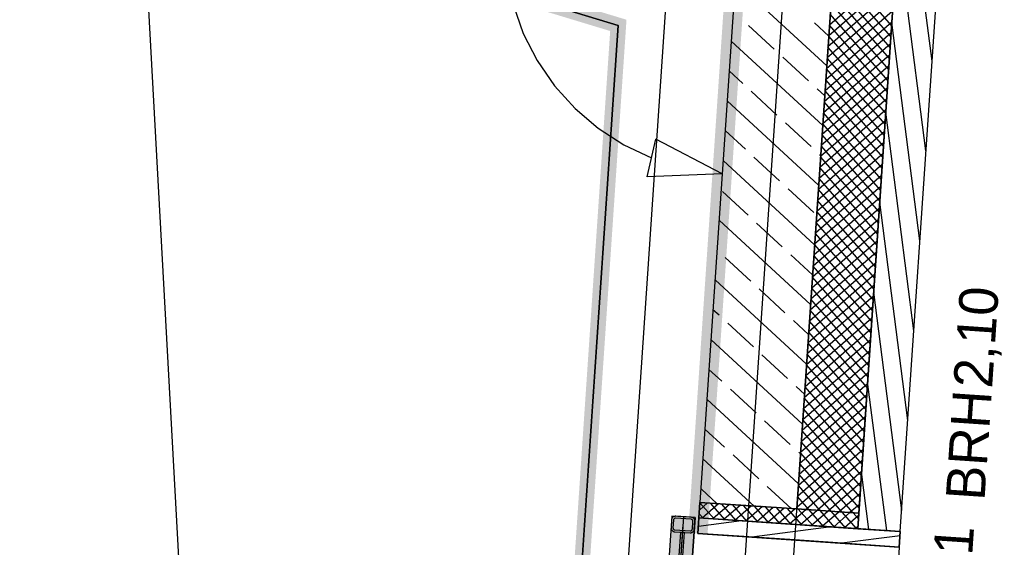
# Model space of a CAD drawing. Extents: x 199 to 1388, y 138 to 979.
# Tile 147 of 155: x 1040 to 1091, y 634 to 661. Entities that reach past the tile are written whole.
import ezdxf
from ezdxf.lldxf.tags import DXFTag

# ---------------------------------------------------------------- set-up
doc = ezdxf.new("R2010")
doc.units = 0
doc.layers.get('0').update_dxf_attribs({"lineweight": 25})
for name, color, linetype, lineweight, true_color in [('01AFU Allgemein Bemaßung-A07ET47HDI', 7, 'Continuous', 25, 0x848484), ('20 Außenwände-A07ET47EDI', 7, 'Continuous', 25, 0x848484), ('20 Dach Stb-Decke-A07ET47IDI', 7, 'Continuous', 25, 0x848484), ('20 Fundament-A07ET47RDI', 7, 'Continuous', 25, 0x848484), ('20 Platzbedarf Schieber', 7, 'Continuous', 25, 0x848484), ('20 Schieber', 7, 'Continuous', 25, 0x848484), ('A-0', 7, 'Continuous', 25, 0x848484), ('UPO_Loop2', 140, 'Continuous', 30, 0x00bfff), ('Uponor_TeilFlaecheGrenze', 6, 'Continuous', 25, 0xff00ff), ('Uponor_ZonenGrenze', 1, 'Continuous', 25, 0xff0000)]:
    doc.layers.add(name, color=color, linetype=linetype, lineweight=lineweight, true_color=true_color)
doc.layers.add('02 Raster Gebäude-A07ET47NDI', color=7, linetype='Continuous', lineweight=25)
doc.layers.add('X_Geometrie', color=7, linetype='Continuous', lineweight=25)
doc.styles.get("Standard").update_dxf_attribs({"font": 'arial.ttf'})
tags = doc.linetypes.add('Raster-A07ET47ODI', pattern=[0.2, 0.1, -0.05, 0, -0.05]).pattern_tags.tags
tags[10:11] = [DXFTag(74, 4), DXFTag(75, 0), DXFTag(340, '0'), DXFTag(46, 1.0), DXFTag(50, 0.0), DXFTag(44, 0.0), DXFTag(45, 0.0)]
tags[8:9] = [DXFTag(74, 4), DXFTag(75, 0), DXFTag(340, '0'), DXFTag(46, 1.0), DXFTag(50, 0.0), DXFTag(44, 0.0), DXFTag(45, 0.0)]
tags[6:7] = [DXFTag(74, 4), DXFTag(75, 0), DXFTag(340, '0'), DXFTag(46, 1.0), DXFTag(50, 0.0), DXFTag(44, 0.0), DXFTag(45, 0.0)]
tags[4:5] = [DXFTag(74, 4), DXFTag(75, 0), DXFTag(340, '0'), DXFTag(46, 1.0), DXFTag(50, 0.0), DXFTag(44, 0.0), DXFTag(45, 0.0)]
tags = doc.linetypes.add('Strichlinie eng-A07ET47GDI', pattern=[0.115, 0.075, -0.04]).pattern_tags.tags
tags[6:7] = [DXFTag(74, 4), DXFTag(75, 0), DXFTag(340, '0'), DXFTag(46, 1.0), DXFTag(50, 0.0), DXFTag(44, 0.0), DXFTag(45, 0.0)]
tags[4:5] = [DXFTag(74, 4), DXFTag(75, 0), DXFTag(340, '0'), DXFTag(46, 1.0), DXFTag(50, 0.0), DXFTag(44, 0.0), DXFTag(45, 0.0)]
tags = doc.linetypes.add('Strichpunktx2', pattern=[2, 1, -0.5, 0, -0.5]).pattern_tags.tags
tags[10:11] = [DXFTag(74, 4), DXFTag(75, 0), DXFTag(340, '0'), DXFTag(46, 1.0), DXFTag(50, 0.0), DXFTag(44, 0.0), DXFTag(45, 0.0)]
tags[8:9] = [DXFTag(74, 4), DXFTag(75, 0), DXFTag(340, '0'), DXFTag(46, 1.0), DXFTag(50, 0.0), DXFTag(44, 0.0), DXFTag(45, 0.0)]
tags[6:7] = [DXFTag(74, 4), DXFTag(75, 0), DXFTag(340, '0'), DXFTag(46, 1.0), DXFTag(50, 0.0), DXFTag(44, 0.0), DXFTag(45, 0.0)]
tags[4:5] = [DXFTag(74, 4), DXFTag(75, 0), DXFTag(340, '0'), DXFTag(46, 1.0), DXFTag(50, 0.0), DXFTag(44, 0.0), DXFTag(45, 0.0)]
tags = doc.linetypes.add('Öffnungslinie Tür Fenster-A07ET47JDI', pattern=[0.115, 0.075, -0.04]).pattern_tags.tags
tags[6:7] = [DXFTag(74, 4), DXFTag(75, 0), DXFTag(340, '0'), DXFTag(46, 1.0), DXFTag(50, 0.0), DXFTag(44, 0.0), DXFTag(45, 0.0)]
tags[4:5] = [DXFTag(74, 4), DXFTag(75, 0), DXFTag(340, '0'), DXFTag(46, 1.0), DXFTag(50, 0.0), DXFTag(44, 0.0), DXFTag(45, 0.0)]

# ---------------------------------------------------------------- blocks, each defined once
blk = doc.blocks.new('Referenz-A07ET47ZDI', base_point=(226.995, 158.1))
at = {"layer": '01AFU Allgemein Bemaßung-A07ET47HDI'}
for p, q in [((1065.221, 661.997), (1065.751, 660.515)), ((1065.751, 660.515), (1066.469, 659.115)), ((1066.469, 659.115), (1067.363, 657.82)), ((1067.363, 657.82), (1068.418, 656.653)), ((1068.418, 656.653), (1069.617, 655.633)), ((1069.617, 655.633), (1070.937, 654.778)), ((1072.138, 653.128), (1072.58, 655.078)), ((1075.998, 653.278), (1072.58, 655.078)), ((1070.937, 654.778), (1072.359, 654.103)), ((1075.998, 653.278), (1072.138, 653.128))]:
    blk.add_line(p, q, dxfattribs=at)
at = {"layer": '02 Raster Gebäude-A07ET47NDI', "linetype": 'Raster-A07ET47ODI', "ltscale": 56.250004}
for p, q in [((1029.615, 968.986), (1066.67, 292.065)), ((1090.516, 831.052), (1056.977, 334.699))]:
    blk.add_line(p, q, dxfattribs=at)
at = {"layer": '20 Außenwände-A07ET47EDI'}
for p, q in [((1085.178, 634.87), (1087.593, 670.602)), ((1086.815, 659.094), (1085.37, 670.341)), ((1083.037, 635.817), (1085.21, 667.98)), ((1086.502, 654.466), (1085.057, 665.713)), ((1076.811, 665.302), (1074.856, 636.37)), ((1084.733, 660.919), (1081.756, 664.328)), ((1079.844, 636.033), (1081.722, 663.813)), ((1084.936, 663.924), (1081.528, 660.947)), ((1084.695, 660.355), (1081.718, 663.763)), ((1081.386, 658.845), (1076.668, 663.195)), ((1084.898, 663.36), (1081.49, 660.383)), ((1084.657, 659.79), (1081.68, 663.199)), ((1084.86, 662.796), (1081.452, 659.819)), ((1084.822, 662.231), (1081.414, 659.254)), ((1084.619, 659.226), (1081.642, 662.635)), ((1084.784, 661.667), (1081.375, 658.69)), ((1084.581, 658.662), (1081.604, 662.07)), ((1084.543, 658.097), (1081.566, 661.506)), ((1078.683, 659.705), (1077.36, 660.925)), ((1081.49, 660.382), (1080.751, 661.062)), ((1084.746, 661.102), (1081.337, 658.125)), ((1084.505, 657.533), (1081.528, 660.941)), ((1086.19, 649.837), (1084.744, 661.084)), ((1081.178, 655.772), (1076.461, 660.122)), ((1084.708, 660.538), (1081.299, 657.561)), ((1084.466, 656.968), (1081.489, 660.377)), ((1084.669, 659.974), (1081.261, 656.997)), ((1084.428, 656.404), (1081.451, 659.813)), ((1080.448, 658.078), (1079.125, 659.298)), ((1084.631, 659.409), (1081.223, 656.432)), ((1084.39, 655.84), (1081.413, 659.248)), ((1077.057, 657.94), (1076.357, 658.585)), ((1084.593, 658.845), (1081.185, 655.868)), ((1084.352, 655.275), (1081.375, 658.684)), ((1084.555, 658.28), (1081.147, 655.303)), ((1084.314, 654.711), (1081.337, 658.119)), ((1081.282, 657.309), (1080.889, 657.671)), ((1084.517, 657.716), (1081.108, 654.739)), ((1078.821, 656.313), (1077.498, 657.534)), ((1084.479, 657.152), (1081.07, 654.175)), ((1084.276, 654.147), (1081.299, 657.555)), ((1080.971, 652.699), (1076.253, 657.049)), ((1084.441, 656.587), (1081.032, 653.61)), ((1084.238, 653.582), (1081.261, 656.991)), ((1084.199, 653.018), (1081.222, 656.426)), ((1085.877, 645.209), (1084.432, 656.456)), ((1080.585, 654.686), (1079.262, 655.907)), ((1084.402, 656.023), (1080.994, 653.046)), ((1084.161, 652.453), (1081.184, 655.862)), ((1077.194, 654.549), (1076.149, 655.512)), ((1084.364, 655.458), (1080.956, 652.481)), ((1084.123, 651.889), (1081.146, 655.297)), ((1084.326, 654.894), (1080.918, 651.917)), ((1084.085, 651.325), (1081.108, 654.733)), ((1078.958, 652.922), (1077.635, 654.142)), ((1084.288, 654.33), (1080.88, 651.353)), ((1081.074, 654.236), (1081.026, 654.28)), ((1084.047, 650.76), (1081.07, 654.169)), ((1080.763, 649.626), (1076.045, 653.976)), ((1084.25, 653.765), (1080.841, 650.788)), ((1084.009, 650.196), (1081.032, 653.604)), ((1084.212, 653.201), (1080.803, 650.224)), ((1083.971, 649.631), (1080.994, 653.04)), ((1080.723, 651.295), (1079.399, 652.515)), ((1084.174, 652.636), (1080.765, 649.659)), ((1077.331, 651.158), (1076.008, 652.378)), ((1084.136, 652.072), (1080.727, 649.095)), ((1083.932, 649.067), (1080.955, 652.475)), ((1084.097, 651.508), (1080.689, 648.531)), ((1083.894, 648.503), (1080.917, 651.911)), ((1085.564, 640.58), (1084.119, 651.828)), ((1083.856, 647.938), (1080.879, 651.347)), ((1080.555, 646.553), (1075.838, 650.903)), ((1079.096, 649.531), (1077.773, 650.751)), ((1084.059, 650.943), (1080.651, 647.966)), ((1083.818, 647.374), (1080.841, 650.782)), ((1084.021, 650.379), (1080.613, 647.402)), ((1083.78, 646.809), (1080.803, 650.218)), ((1083.983, 649.814), (1080.575, 646.837)), ((1083.742, 646.245), (1080.765, 649.653)), ((1077.469, 647.766), (1076.146, 648.987)), ((1080.659, 648.089), (1079.537, 649.124)), ((1083.945, 649.25), (1080.536, 646.273)), ((1083.704, 645.681), (1080.727, 649.089)), ((1083.907, 648.686), (1080.498, 645.709)), ((1083.665, 645.116), (1080.689, 648.525)), ((1083.869, 648.121), (1080.46, 645.144)), ((1083.627, 644.552), (1080.65, 647.96)), ((1080.348, 643.48), (1075.63, 647.83)), ((1083.83, 647.557), (1080.422, 644.58)), ((1079.233, 646.139), (1077.91, 647.36)), ((1083.792, 646.992), (1080.384, 644.015)), ((1083.589, 643.987), (1080.612, 647.396)), ((1085.251, 635.952), (1083.806, 647.199)), ((1083.754, 646.428), (1080.346, 643.451)), ((1083.551, 643.423), (1080.574, 646.831)), ((1075.842, 646.002), (1075.526, 646.293)), ((1083.513, 642.859), (1080.536, 646.267)), ((1077.606, 644.375), (1076.283, 645.595)), ((1080.451, 645.016), (1079.674, 645.733)), ((1083.716, 645.864), (1080.308, 642.887)), ((1083.475, 642.294), (1080.498, 645.703)), ((1083.678, 645.299), (1080.269, 642.322)), ((1083.437, 641.73), (1080.46, 645.138)), ((1080.14, 640.407), (1075.422, 644.757)), ((1083.64, 644.735), (1080.231, 641.758)), ((1083.399, 641.165), (1080.422, 644.574)), ((1079.371, 642.748), (1078.048, 643.968)), ((1083.602, 644.17), (1080.193, 641.193)), ((1083.36, 640.601), (1080.383, 644.009)), ((1083.563, 643.606), (1080.155, 640.629)), ((1083.322, 640.037), (1080.345, 643.445)), ((1075.979, 642.611), (1075.319, 643.22)), ((1083.525, 643.042), (1080.117, 640.065)), ((1083.284, 639.472), (1080.307, 642.881)), ((1083.487, 642.477), (1080.079, 639.5)), ((1084.477, 634.918), (1083.494, 642.571)), ((1077.744, 640.984), (1076.421, 642.204)), ((1080.244, 641.943), (1079.812, 642.341)), ((1083.449, 641.913), (1080.041, 638.936)), ((1083.246, 638.908), (1080.269, 642.316)), ((1079.932, 637.333), (1075.215, 641.683)), ((1083.411, 641.348), (1080.002, 638.371)), ((1083.208, 638.343), (1080.231, 641.752)), ((1083.17, 637.779), (1080.193, 641.187)), ((1079.508, 639.357), (1078.185, 640.577)), ((1083.373, 640.784), (1079.964, 637.807)), ((1083.132, 637.215), (1080.155, 640.623)), ((1076.117, 639.219), (1075.111, 640.147)), ((1083.335, 640.22), (1079.926, 637.243)), ((1083.093, 636.65), (1080.116, 640.059)), ((1083.296, 639.655), (1079.888, 636.678)), ((1083.055, 636.086), (1080.078, 639.494)), ((1077.881, 637.592), (1076.558, 638.813)), ((1083.258, 639.091), (1079.85, 636.114)), ((1080.036, 638.87), (1079.949, 638.95)), ((1082.742, 635.837), (1080.04, 638.93)), ((1077.641, 636.181), (1075.007, 638.61)), ((1082.177, 635.875), (1080.002, 638.365)), ((1083.22, 638.526), (1080.328, 636)), ((1081.613, 635.913), (1079.964, 637.801)), ((1083.182, 637.962), (1080.892, 635.962)), ((1083.561, 634.98), (1083.181, 637.942)), ((1083.144, 637.398), (1081.456, 635.924)), ((1075.731, 636.31), (1074.931, 637.048)), ((1079.552, 636.052), (1078.322, 637.186)), ((1081.048, 635.951), (1079.926, 637.237)), ((1083.106, 636.833), (1082.021, 635.885)), ((1074.748, 634.773), (1074.856, 636.37)), ((1074.856, 636.37), (1074.802, 635.571)), ((1075.248, 636.343), (1074.829, 635.977)), ((1075.584, 635.519), (1074.855, 636.354)), ((1079.844, 636.033), (1074.856, 636.37)), ((1075.812, 636.305), (1074.96, 635.561)), ((1076.149, 635.48), (1075.404, 636.333)), ((1076.377, 636.267), (1075.525, 635.523)), ((1076.713, 635.442), (1075.969, 636.294)), ((1080.484, 635.989), (1079.888, 636.672)), ((1083.068, 636.269), (1082.585, 635.847)), ((1075.02, 635.557), (1074.817, 635.79)), ((1076.941, 636.229), (1076.089, 635.484)), ((1077.278, 635.404), (1076.533, 636.256)), ((1077.506, 636.191), (1076.653, 635.446)), ((1077.842, 635.366), (1077.098, 636.218)), ((1078.07, 636.152), (1077.218, 635.408)), ((1078.406, 635.328), (1077.662, 636.18)), ((1078.634, 636.114), (1077.782, 635.37)), ((1078.971, 635.29), (1078.226, 636.142)), ((1079.199, 636.076), (1078.347, 635.332)), ((1079.535, 635.252), (1078.791, 636.104)), ((1079.763, 636.038), (1078.911, 635.294)), ((1080.1, 635.213), (1079.355, 636.066)), ((1080.328, 636), (1079.475, 635.256)), ((1083.037, 635.817), (1079.844, 636.033)), ((1079.92, 636.027), (1079.849, 636.108)), ((1080.664, 635.175), (1079.92, 636.027)), ((1080.892, 635.962), (1080.04, 635.218)), ((1081.228, 635.137), (1080.484, 635.989)), ((1081.456, 635.924), (1080.604, 635.179)), ((1081.793, 635.099), (1081.048, 635.951)), ((1082.021, 635.885), (1081.169, 635.141)), ((1082.357, 635.061), (1081.613, 635.913)), ((1082.585, 635.847), (1081.733, 635.103)), ((1082.922, 635.023), (1082.177, 635.875)), ((1083.017, 635.521), (1082.742, 635.837)), ((1083.037, 635.817), (1082.983, 635.019)), ((1074.802, 635.571), (1074.748, 634.773)), ((1076.995, 635.423), (1074.773, 635.138)), ((1074.802, 635.571), (1082.983, 635.019)), ((1083.03, 635.704), (1082.297, 635.065)), ((1074.748, 634.773), (1085.124, 634.072)), ((1079.737, 634.436), (1074.748, 634.773)), ((1081.624, 635.111), (1077.534, 634.585)), ((1082.991, 635.14), (1082.862, 635.027)), ((1085.178, 634.87), (1085.124, 634.072)), ((1082.929, 634.22), (1079.737, 634.436)), ((1085.164, 634.658), (1082.162, 634.272)), ((1085.124, 634.072), (1082.929, 634.22)), ((1085.124, 634.072), (1084.585, 626.09))]:
    blk.add_line(p, q, dxfattribs=at)
at = {"layer": '20 Dach Stb-Decke-A07ET47IDI', "linetype": 'Öffnungslinie Tür Fenster-A07ET47JDI', "ltscale": 56.250004}
blk.add_line((1063.172, 389.296), (1082.068, 668.933), dxfattribs=at)
at = {"layer": '20 Fundament-A07ET47RDI', "linetype": 'Öffnungslinie Tür Fenster-A07ET47JDI', "ltscale": 56.250004}
blk.add_line((1073.131, 662.761), (1066.32, 561.966), dxfattribs=at)
at = {"layer": '20 Platzbedarf Schieber', "linetype": 'Strichlinie eng-A07ET47GDI', "ltscale": 56.250004}
for p, q in [((1073.406, 635.671), (1072.163, 617.277)), ((1073.36, 617.196), (1074.603, 635.59)), ((1074.603, 635.59), (1073.406, 635.671))]:
    blk.add_line(p, q, dxfattribs=at)
at = {"layer": '20 Platzbedarf Schieber'}
for points in [[(1073.406, 635.001), (1073.36, 635.001), (1073.406, 635.671)], [(1074.603, 635.59), (1073.406, 635.59), (1073.406, 635.671)], [(1073.406, 617.866), (1074.603, 635.59), (1073.406, 635.59)], [(1073.36, 617.277), (1072.163, 617.277), (1073.36, 635.001)], [(1073.406, 617.866), (1073.36, 617.866), (1073.36, 635.001)], [(1073.406, 617.866), (1073.406, 635.001), (1073.36, 635.001)]]:
    blk.add_solid(points, dxfattribs=at)
at = {"layer": '20 Schieber'}
for p, q in [((1073.406, 635.671), (1072.765, 626.192)), ((1073.392, 635.471), (1073.365, 635.072)), ((1073.396, 635.497), (1073.392, 635.471)), ((1073.403, 635.523), (1073.396, 635.497)), ((1073.413, 635.547), (1073.403, 635.523)), ((1074.603, 635.59), (1073.406, 635.671)), ((1073.426, 635.569), (1073.413, 635.547)), ((1073.442, 635.59), (1073.426, 635.569)), ((1073.46, 635.609), (1073.442, 635.59)), ((1073.481, 635.625), (1073.46, 635.609)), ((1073.492, 635.465), (1073.465, 635.066)), ((1073.504, 635.638), (1073.481, 635.625)), ((1073.494, 635.478), (1073.492, 635.465)), ((1073.497, 635.49), (1073.494, 635.478)), ((1073.502, 635.502), (1073.497, 635.49)), ((1073.509, 635.514), (1073.502, 635.502)), ((1073.528, 635.648), (1073.504, 635.638)), ((1073.517, 635.524), (1073.509, 635.514)), ((1073.526, 635.533), (1073.517, 635.524)), ((1073.536, 635.541), (1073.526, 635.533)), ((1073.553, 635.654), (1073.528, 635.648)), ((1073.548, 635.548), (1073.536, 635.541)), ((1073.56, 635.553), (1073.548, 635.548)), ((1073.579, 635.658), (1073.553, 635.654)), ((1073.572, 635.556), (1073.56, 635.553)), ((1073.585, 635.558), (1073.572, 635.556)), ((1073.605, 635.658), (1073.579, 635.658)), ((1073.599, 635.558), (1073.585, 635.558)), ((1074.397, 635.504), (1073.599, 635.558)), ((1074.403, 635.604), (1073.605, 635.658)), ((1074.603, 635.59), (1073.962, 626.112)), ((1074.41, 635.502), (1074.397, 635.504)), ((1074.429, 635.6), (1074.403, 635.604)), ((1074.422, 635.499), (1074.41, 635.502)), ((1074.434, 635.494), (1074.422, 635.499)), ((1074.455, 635.593), (1074.429, 635.6)), ((1074.446, 635.487), (1074.434, 635.494)), ((1074.456, 635.479), (1074.446, 635.487)), ((1074.479, 635.583), (1074.455, 635.593)), ((1074.465, 635.47), (1074.456, 635.479)), ((1074.463, 634.998), (1074.49, 635.397)), ((1074.473, 635.459), (1074.465, 635.47)), ((1074.48, 635.448), (1074.473, 635.459)), ((1074.501, 635.57), (1074.479, 635.583)), ((1074.485, 635.436), (1074.48, 635.448)), ((1074.488, 635.423), (1074.485, 635.436)), ((1074.49, 635.41), (1074.488, 635.423)), ((1074.49, 635.397), (1074.49, 635.41)), ((1074.522, 635.554), (1074.501, 635.57)), ((1074.541, 635.536), (1074.522, 635.554)), ((1074.556, 635.515), (1074.541, 635.536)), ((1074.569, 635.492), (1074.556, 635.515)), ((1074.563, 634.991), (1074.589, 635.391)), ((1074.579, 635.468), (1074.569, 635.492)), ((1074.586, 635.443), (1074.579, 635.468)), ((1074.59, 635.417), (1074.586, 635.443)), ((1074.589, 635.391), (1074.59, 635.417)), ((1073.365, 635.072), (1073.365, 635.046)), ((1073.365, 635.046), (1073.369, 635.02)), ((1073.369, 635.02), (1073.375, 634.995)), ((1073.375, 634.995), (1073.385, 634.971)), ((1073.385, 634.971), (1073.398, 634.948)), ((1073.398, 634.948), (1073.414, 634.927)), ((1073.414, 634.927), (1073.433, 634.909)), ((1073.433, 634.909), (1073.453, 634.893)), ((1073.453, 634.893), (1073.476, 634.88)), ((1073.465, 635.066), (1073.465, 635.053)), ((1073.465, 635.053), (1073.467, 635.04)), ((1073.467, 635.04), (1073.47, 635.027)), ((1073.47, 635.027), (1073.475, 635.015)), ((1073.475, 635.015), (1073.482, 635.004)), ((1073.476, 634.88), (1073.5, 634.87)), ((1073.482, 635.004), (1073.489, 634.993)), ((1073.489, 634.993), (1073.499, 634.984)), ((1073.499, 634.984), (1073.509, 634.976)), ((1073.5, 634.87), (1073.525, 634.863)), ((1073.509, 634.976), (1073.52, 634.969)), ((1073.52, 634.969), (1073.532, 634.964)), ((1073.525, 634.863), (1073.551, 634.859)), ((1073.532, 634.964), (1073.545, 634.961)), ((1073.545, 634.961), (1073.558, 634.959)), ((1073.551, 634.859), (1074.349, 634.805)), ((1073.558, 634.959), (1074.356, 634.905)), ((1074.349, 634.805), (1074.376, 634.805)), ((1074.356, 634.905), (1074.369, 634.905)), ((1074.369, 634.905), (1074.382, 634.907)), ((1074.376, 634.805), (1074.402, 634.809)), ((1074.382, 634.907), (1074.395, 634.91)), ((1074.395, 634.91), (1074.407, 634.915)), ((1074.402, 634.809), (1074.427, 634.815)), ((1074.407, 634.915), (1074.418, 634.922)), ((1074.418, 634.922), (1074.429, 634.93)), ((1074.427, 634.815), (1074.451, 634.825)), ((1074.429, 634.93), (1074.438, 634.939)), ((1074.438, 634.939), (1074.446, 634.949)), ((1074.446, 634.949), (1074.453, 634.961)), ((1074.451, 634.825), (1074.474, 634.838)), ((1074.453, 634.961), (1074.458, 634.973)), ((1074.458, 634.973), (1074.461, 634.985)), ((1074.461, 634.985), (1074.463, 634.998)), ((1074.474, 634.838), (1074.495, 634.854)), ((1074.495, 634.854), (1074.513, 634.873)), ((1074.513, 634.873), (1074.529, 634.894)), ((1074.529, 634.894), (1074.542, 634.916)), ((1074.542, 634.916), (1074.552, 634.94)), ((1074.552, 634.94), (1074.559, 634.966)), ((1074.559, 634.966), (1074.563, 634.991))]:
    blk.add_line(p, q, dxfattribs=at)
at = {"layer": '20 Schieber', "linetype": 'Strichpunktx2', "ltscale": 56.250004}
for p, q in [((1074.004, 635.631), (1072.775, 617.443)), ((1073.977, 635.231), (1073.391, 626.551))]:
    blk.add_line(p, q, dxfattribs=at)
at = {"layer": '20 Schieber', "linetype": 'ByBlock', "ltscale": 56.250004}
for p, q in [((1073.392, 635.471), (1073.392, 635.471)), ((1073.492, 635.465), (1073.492, 635.465))]:
    blk.add_line(p, q, dxfattribs=at)
at = {"layer": '20 Schieber', "linetype": 'Strichlinie eng-A07ET47GDI', "ltscale": 56.250004}
for p, q in [((1073.851, 634.839), (1073.311, 626.857)), ((1073.511, 626.844), (1074.05, 634.826)), ((1074.05, 634.826), (1073.851, 634.839))]:
    blk.add_line(p, q, dxfattribs=at)
at = {"layer": 'A-0', "linetype": 'Continuous', "ltscale": 312.5}
for p, q in [((1085.432, 671.257), (1082.983, 635.019)), ((1085.178, 634.87), (1087.593, 670.602)), ((1082.068, 668.933), (1079.844, 636.033)), ((1083.037, 635.817), (1085.21, 667.98)), ((1076.811, 665.302), (1074.856, 636.37)), ((1079.844, 636.033), (1081.722, 663.813)), ((1074.856, 636.37), (1074.802, 635.571)), ((1074.856, 636.37), (1079.844, 636.033)), ((1083.037, 635.817), (1074.856, 636.37)), ((1079.844, 636.033), (1083.037, 635.817)), ((1082.983, 635.019), (1083.037, 635.817)), ((1073.406, 635.671), (1072.163, 617.277)), ((1073.36, 617.196), (1074.603, 635.59)), ((1074.603, 635.59), (1073.406, 635.671)), ((1074.802, 635.571), (1074.748, 634.773)), ((1085.178, 634.87), (1074.802, 635.571)), ((1074.802, 635.571), (1082.983, 635.019)), ((1074.748, 634.773), (1085.124, 634.072)), ((1082.983, 635.019), (1085.178, 634.87)), ((1085.124, 634.072), (1085.178, 634.87))]:
    blk.add_line(p, q, dxfattribs=at)
at = {"layer": '20 Außenwände-A07ET47EDI', "linetype": 'Continuous', "ltscale": 56.250004, "char_height": 2, "attachment_point": 1, "rotation": 86.1343}
for s, insert in [('{\\fCentury Gothic;2,10}', (1087.909, 642.351)), ('{\\fCentury Gothic;BRH}', (1087.519, 636.569)), ('{\\fCentury Gothic;01}', (1086.786, 632.265))]:
    blk.add_mtext(s, dxfattribs=dict(at, insert=insert))
blk = doc.blocks.new('Polylinie-A07ET481DI', base_point=(775.521, 527.647))
at = {"color": 0, "linetype": 'ByBlock', "lineweight": -2, "ltscale": 0.25}
for p, q in [((1070.648, 660.93), (817.207, 737.762)), ((1064.14, 564.585), (1070.648, 660.93))]:
    blk.add_line(p, q, dxfattribs=at)
blk = doc.blocks.new('Polylinie-A07ET485DI', base_point=(775.064, 527.2))
at = {"color": 0, "linetype": 'ByBlock', "lineweight": -2, "ltscale": 0.25}
for points in [[(1068.311, 661.22), (820.232, 737.263), (817.474, 737.263)], [(1071.069, 661.22), (1068.311, 661.22), (820.232, 737.263)], [(1070.228, 660.639), (1071.069, 661.22), (1068.311, 661.22)], [(1071.03, 660.639), (1070.228, 660.639), (1071.069, 661.22)], [(1064.556, 564.807), (1063.754, 564.807), (1071.03, 660.639)], [(1063.754, 564.807), (1071.03, 660.639), (1070.228, 660.639)]]:
    blk.add_solid(points, dxfattribs=at)
blk = doc.blocks.new('Polylinie-A07ET489DI', base_point=(775.521, 527.647))
at = {"color": 0, "linetype": 'ByBlock', "lineweight": -2, "ltscale": 0.25}
for p, q in [((817.207, 737.762), (1070.648, 660.93)), ((1070.648, 660.93), (1064.14, 564.585))]:
    blk.add_line(p, q, dxfattribs=at)

msp = doc.modelspace()

# ---------------------------------------------------------------- linework, layer by layer
at = {"layer": 'UPO_Loop2', "color": 219, "lineweight": 80, "ltscale": 0.8, "true_color": 0x642165}
for points in [[(1075.251, 634.807), (1074.249, 634.807), (1077.31, 665.269)], [(1074.249, 634.807), (1077.31, 665.269), (1076.307, 665.269)], [(1075.247, 634.74), (1075.251, 634.807), (1074.249, 634.807)]]:
    msp.add_solid(points, dxfattribs=at)

# ---------------------------------------------------------------- block references
at = {"layer": 'UPO_Loop2', "color": 219, "lineweight": 80, "ltscale": 4000.00006, "true_color": 0x642165}
msp.add_blockref('Referenz-A07ET47ZDI', (226.995, 158.1), dxfattribs=at)
at = {"layer": 'Uponor_TeilFlaecheGrenze', "ltscale": 0.25}
msp.add_blockref('Polylinie-A07ET481DI', (775.521, 527.647), dxfattribs=at)
at = {"layer": 'Uponor_ZonenGrenze', "ltscale": 0.25}
msp.add_blockref('Polylinie-A07ET485DI', (775.064, 527.2), dxfattribs=at)
at = {"layer": 'X_Geometrie', "ltscale": 0.25}
msp.add_blockref('Polylinie-A07ET489DI', (775.521, 527.647), dxfattribs=at)

doc.saveas('drawing.dxf')
